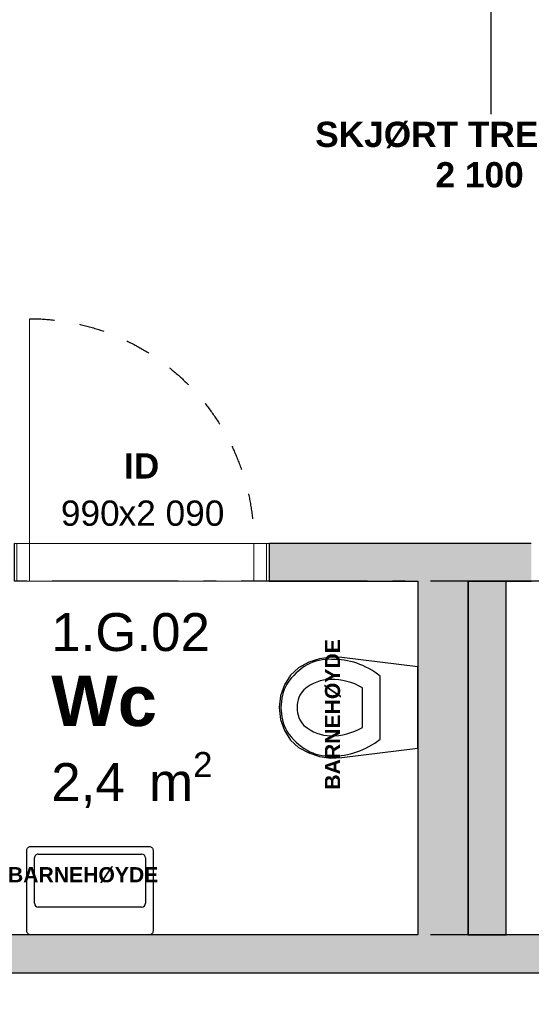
# Model space of a CAD drawing. Header units: millimetres. Extents: x 269 to 62306, y -15633 to 20300.
# Tile 53 of 90: x 41021 to 43050, y -4050 to -151. Entities that reach past the tile are written whole.
import ezdxf
from ezdxf.enums import TextEntityAlignment as Align

# ---------------------------------------------------------------- set-up
doc = ezdxf.new("R2010")
doc.units = ezdxf.units.MM
doc.header["$LTSCALE"] = 0.5
doc.header["$MEASUREMENT"] = 0
for name, pattern in [('Akselinje', [1500, 1000, -200, 100, -200]), ('PLINE', [0]), ('Stipling', [400, 200, -200])]:
    doc.linetypes.add(name, pattern=pattern)
doc.layers.add('234- Vinduer_ dører_ porter(Nye konstruksjoner)', color=7, linetype='Continuous', lineweight=0)
for name, color, linetype in [('241- Bærende innervegger (Skravur)(Nye konstruksjoner)', 7, 'Continuous'), ('241- Bærende innervegger(Nye konstruksjoner)', 7, 'Continuous'), ('242- Ikke-bærende innervegger (Skravur)(Nye konstruksjoner)', 7, 'Continuous'), ('242- Ikke-bærende innervegger(Nye konstruksjoner)', 7, 'Continuous'), ('244- Vinduer_ dører_ foldevegger(Nye konstruksjoner)', 7, 'Continuous'), ('245- Skjørt tekst', 7, 'Continuous'), ('315---A Utstyr for sanitærinstallasjoner(Nye konstruksjoner)', 7, 'Continuous'), ('82-- Modullinjer(Nye konstruksjoner)', 7, 'Continuous'), ('852- Teknisk_symbolsk informasjon_ bygning(Nye konstruksjoner)', 7, 'Continuous'), ('862- M___Nettoareal(Nye konstruksjoner)', 7, 'Continuous'), ('862- M___Nettoareal(Tekst)(Nye konstruksjoner)', 7, 'Continuous'), ('Sanitærlabel', 7, 'Continuous')]:
    doc.layers.add(name, color=color, linetype=linetype)
doc.styles.add('GENERATED_STYLE_1', font='Arial.ttf')
doc.styles.add('GENERATED_STYLE_2', font='Arial Bold.ttf')

# ---------------------------------------------------------------- blocks, each defined once
blk = doc.blocks.new('Wc_1.G.02_46', base_point=(41455.4, -2859.5))
at = {"layer": '862- M___Nettoareal(Tekst)(Nye konstruksjoner)', "insert": (41146.6, -3050.9), "char_height": 150, "attachment_point": 1, "style": 'GENERATED_STYLE_1'}
blk.add_mtext('\\A1;{\\pql;\\pt0,100;\\fArial|b0|i0|c0|p0;\\W1.000000;2,4\\fArial|b0|i0|c0|p0;\\W1.000000;\\A1{\\H.66x;\\S^  ;}\\fArial|b0|i0|c0|p0;\\W1.000000; m\\fArial|b0|i0|c0|p0;\\W1.000000;\\A1{\\H.66x;\\S2^  ;}}', dxfattribs=at)
at = {"layer": '862- M___Nettoareal(Tekst)(Nye konstruksjoner)'}
for tag, height, style, p in [('ROOM_NUMBER', 150, 'GENERATED_STYLE_1', (41146.6, -2500.9)), ('ROOM_NAME', 200, 'GENERATED_STYLE_2', (41146.6, -2748.1))]:
    blk.add_attdef(tag, text='', height=height, dxfattribs=dict(at, style=style)).set_placement(p, align=Align.TOP_LEFT)
blk = doc.blocks.new('Dør_9')
at = {"layer": '234- Vinduer_ dører_ porter(Nye konstruksjoner)', "linetype": 'PLINE'}
for p, q in [((445, 0), (445, 890)), ((-505, 0), (505, 0)), ((-495, 0), (-505, 0)), ((-505, 0), (-505, -150)), ((-445, 0), (-495, 0)), ((-495, 0), (-495, -150)), ((-445, 0), (445, 0)), ((-445, -150), (-445, 0)), ((495, 0), (445, 0)), ((445, 0), (445, -150)), ((495, 0), (505, 0)), ((495, -150), (495, 0)), ((505, 0), (505, -150)), ((-505, -150), (505, -150)), ((-495, -150), (-505, -150)), ((-495, -150), (-445, -150)), ((445, -150), (-445, -150)), ((445, -150), (495, -150)), ((495, -150), (505, -150))]:
    blk.add_line(p, q, dxfattribs=at)
at = {"layer": '244- Vinduer_ dører_ foldevegger(Nye konstruksjoner)', "linetype": 'PLINE'}
for p, q in [((-505, 0), (-505, -150)), ((-505, 0), (-505, -150)), ((505, 0), (505, -150)), ((505, 0), (505, -150))]:
    blk.add_line(p, q, dxfattribs=at)
at = {"layer": '244- Vinduer_ dører_ foldevegger(Nye konstruksjoner)', "linetype": 'Stipling'}
blk.add_arc((445, 0), 890, 90, 180, dxfattribs=at)
blk = doc.blocks.new('Dørstempel_6')
at = {"layer": '852- Teknisk_symbolsk informasjon_ bygning(Nye konstruksjoner)', "char_height": 100, "attachment_point": 1, "style": 'GENERATED_STYLE_1'}
for s, insert in [('\\A1;{\\pql;\\pt0,100;\\fArial|b0|i0|c0|p0;\\W1.000000;990\\fArial|b0|i0|c0|p0;\\W1.000000;\\A1{\\H.66x;\\S^  ;}\\fArial|b0|i0|c0|p0;\\W1.000000;\\fArial|b0|i0|c0|p0;\\W1.000000;\\A1{\\H.66x;\\S^  ;}}', (-320.3, 170)), ('\\A1;{\\pql;\\pt0,100;\\fArial|b0|i0|c0|p0;\\W1.000000;x2\xa0090\\fArial|b0|i0|c0|p0;\\W1.000000;\\A1{\\H.66x;\\S^  ;}\\fArial|b0|i0|c0|p0;\\W1.000000;\\fArial|b0|i0|c0|p0;\\W1.000000;\\A1{\\H.66x;\\S^  ;}}', (-91.5, 170))]:
    blk.add_mtext(s, dxfattribs=dict(at, insert=insert))
at = {"layer": '852- Teknisk_symbolsk informasjon_ bygning(Nye konstruksjoner)', "style": 'GENERATED_STYLE_2'}
blk.add_attdef('AC_WIDO_ID', text='', height=100, dxfattribs=at).set_placement((0, 225.4), align=Align.BOTTOM_CENTER)
blk = doc.blocks.new('Standard grid marker_5')
at = {"layer": '82-- Modullinjer(Nye konstruksjoner)', "linetype": 'Akselinje'}
blk.add_line((200, 0), (53500, 0), dxfattribs=at)
at = {"layer": '82-- Modullinjer(Nye konstruksjoner)', "style": 'GENERATED_STYLE_2'}
blk.add_attdef('AC_MarkerText_1', text='', height=250, rotation=180, dxfattribs=at).set_placement((54000, -239.3), align=Align.TOP_CENTER)
blk = doc.blocks.new('Servant')
at = {"layer": '315---A Utstyr for sanitærinstallasjoner(Nye konstruksjoner)', "linetype": 'PLINE'}
for p, q in [((-205, -110), (205, -110)), ((-220, -305), (-220, -125)), ((220, -125), (220, -305)), ((205, -320), (-205, -320))]:
    blk.add_line(p, q, dxfattribs=at)
at = {"layer": '315---A Utstyr for sanitærinstallasjoner(Nye konstruksjoner)', "linetype": 'PLINE', "flags": 128}
blk.add_lwpolyline([(-235, 0), (235, 0, -0.414214), (250, -15), (250, -335, -0.414214), (235, -350), (-235, -350, -0.414214), (-250, -335), (-250, -15, -0.414214)], format="xyb", close=True, dxfattribs=at)
at = {"layer": '315---A Utstyr for sanitærinstallasjoner(Nye konstruksjoner)', "linetype": 'PLINE'}
for centre, start, end in [((-205, -125), 90, 180), ((205, -125), 0, 90), ((-205, -305), 180, 270), ((205, -305), 270, 0)]:
    blk.add_arc(centre, 15, start, end, dxfattribs=at)
blk = doc.blocks.new('WC')
at = {"layer": '315---A Utstyr for sanitærinstallasjoner(Nye konstruksjoner)', "linetype": 'PLINE'}
for p, q in [((0, -148.7), (-124.5, -148.7)), ((124.5, -148.7), (0, -148.7)), ((0, -219.6), (-78.6, -219.6)), ((78.6, -219.6), (0, -219.6))]:
    blk.add_line(p, q, dxfattribs=at)
at = {"layer": '315---A Utstyr for sanitærinstallasjoner(Nye konstruksjoner)', "linetype": 'PLINE', "flags": 128}
blk.add_lwpolyline([(-193.6, -389.7), (-179.4, -432.4), (-157.7, -472.8), (-128.5, -504.7), (-90.7, -529.2), (-46.9, -544.7), (0, -550), (46.9, -544.7), (90.7, -529.2), (128.5, -504.7), (157.7, -472.8), (179.4, -432.4), (193.6, -389.7), (199.9, -345.5), (198.1, -301.1), (161.1, 0), (-161.1, 0), (-198.1, -301.1), (-199.9, -345.5)], close=True, dxfattribs=at)
at = {"layer": '315---A Utstyr for sanitærinstallasjoner(Nye konstruksjoner)', "linetype": 'PLINE'}
for centre, major_axis, start_param, end_param in [((295, -333.4), (486, 0), 2.612188, 3.165208), ((-295, -333.4), (486, 0), 6.259567, 6.812588), ((302.2, -341.7), (414, 0), 2.738768, 3.154495), ((-302.2, -341.7), (414, 0), 6.27028, 6.686008), ((102.2, -354.3), (293.6, 0), 3.085861, 3.98645), ((154.2, -345.1), (265.9, 0), 3.144841, 3.702507), ((-154.2, -345.1), (265.9, 0), 5.722267, 6.279932), ((-102.2, -354.3), (293.6, 0), 5.438324, 6.338913), ((0.9, -411.5), (89.4, 0), 3.778693, 4.701998), ((-0.9, -411.5), (89.4, 0), 4.72278, 5.646085), ((0.9, -423.5), (158.3, 0), 4.079884, 4.706528), ((-0.9, -423.5), (158.3, 0), 4.71825, 5.344894)]:
    blk.add_ellipse(centre, major_axis=major_axis, ratio=0.752422, start_param=start_param, end_param=end_param, dxfattribs=at)
blk = doc.blocks.new('Label_14', base_point=(42890, -125))
at = {"layer": '245- Skjørt tekst', "linetype": 'PLINE'}
for p, q in [((42890, -26), (42890, -224)), ((42890, -224), (42890, -525))]:
    blk.add_line(p, q, dxfattribs=at)
at = {"layer": '245- Skjørt tekst', "char_height": 100, "attachment_point": 2, "style": 'GENERATED_STYLE_2'}
for s, insert in [('\\A1;{\\pqc;\\pt0,1000;\\fArial|b1|i0|c0|p0;\\W1.000000;SKJØRT TREPLATE\\fArial|b1|i0|c0|p0;\\W1.000000;\\A1{\\H.66x;\\S^  ;}\\fArial|b1|i0|c0|p0;\\W1.000000;\\fArial|b1|i0|c0|p0;\\W1.000000;\\A1{\\H.66x;\\S^  ;}\\fArial|b1|i0|c0|p0;\\W1.000000; \\fArial|b1|i0|c0|p0;\\W1.000000;\\fArial|b1|i0|c0|p0;\\W1.000000;\\fArial|b1|i0|c0|p0;\\W1.000000;\\fArial|b1|i0|c0|p0;\\W1.000000;\\fArial|b1|i0|c0|p0;\\W1.000000;\\fArial|b1|i0|c0|p0;\\W1.000000;\\fArial|b1|i0|c0|p0;\\W1.000000;\\fArial|b1|i0|c0|p0;\\W1.000000;\\fArial|b1|i0|c0|p0;\\W1.000000;\\fArial|b1|i0|c0|p0;\\W1.000000;\\fArial|b1|i0|c0|p0;\\W1.000000;\\fArial|b1|i0|c0|p0;\\W1.000000;\\fArial|b1|i0|c0|p0;\\W1.000000;\\fArial|b1|i0|c0|p0;\\W1.000000;\\fArial|b1|i0|c0|p0;\\W1.000000;\\fArial|b1|i0|c0|p0;\\W1.000000;\\fArial|b1|i0|c0|p0;\\W1.000000;\\fArial|b1|i0|c0|p0;\\W1.000000;\\fArial|b1|i0|c0|p0;\\W1.000000;\\fArial|b1|i0|c0|p0;\\W1.000000;\\fArial|b1|i0|c0|p0;\\W1.000000;\\fArial|b1|i0|c0|p0;\\W1.000000;\\fArial|b1|i0|c0|p0;\\W1.000000;\\fArial|b1|i0|c0|p0;\\W1.000000;\\fArial|b1|i0|c0|p0;\\W1.000000;\\fArial|b1|i0|c0|p0;\\W1.000000;\\fArial|b1|i0|c0|p0;\\W1.000000;\\fArial|b1|i0|c0|p0;\\W1.000000;\\fArial|b1|i0|c0|p0;\\W1.000000;\\fArial|b1|i0|c0|p0;\\W1.000000;\\fArial|b1|i0|c0|p0;\\W1.000000;\\fArial|b1|i0|c0|p0;\\W1.000000;\\fArial|b1|i0|c0|p0;\\W1.000000;\\fArial|b1|i0|c0|p0;\\W1.000000;\\fArial|b1|i0|c0|p0;\\W1.000000;\\fArial|b1|i0|c0|p0;\\W1.000000;\\fArial|b1|i0|c0|p0;\\W1.000000;\\fArial|b1|i0|c0|p0;\\W1.000000;\\fArial|b1|i0|c0|p0;\\W1.000000;\\fArial|b1|i0|c0|p0;\\W1.000000;\\fArial|b1|i0|c0|p0;\\W1.000000;\\fArial|b1|i0|c0|p0;\\W1.000000;\\fArial|b1|i0|c0|p0;\\W1.000000;}', (42890, -555)), ('\\A1;{\\pqc;\\pt0,1000;\\fArial|b1|i0|c0|p0;\\W1.000000;2\xa0100 \\fArial|b1|i0|c0|p0;\\W1.000000;\\A1{\\H.66x;\\S^  ;}\\fArial|b1|i0|c0|p0;\\W1.000000;\\fArial|b1|i0|c0|p0;\\W1.000000;\\A1{\\H.66x;\\S^  ;}\\fArial|b1|i0|c0|p0;\\W1.000000;\\fArial|b1|i0|c0|p0;\\W1.000000;\\fArial|b1|i0|c0|p0;\\W1.000000;\\fArial|b1|i0|c0|p0;\\W1.000000;\\fArial|b1|i0|c0|p0;\\W1.000000;\\fArial|b1|i0|c0|p0;\\W1.000000;\\fArial|b1|i0|c0|p0;\\W1.000000;\\fArial|b1|i0|c0|p0;\\W1.000000;\\fArial|b1|i0|c0|p0;\\W1.000000;\\fArial|b1|i0|c0|p0;\\W1.000000;\\fArial|b1|i0|c0|p0;\\W1.000000;\\fArial|b1|i0|c0|p0;\\W1.000000;\\fArial|b1|i0|c0|p0;\\W1.000000;\\fArial|b1|i0|c0|p0;\\W1.000000;\\fArial|b1|i0|c0|p0;\\W1.000000;\\fArial|b1|i0|c0|p0;\\W1.000000;\\fArial|b1|i0|c0|p0;\\W1.000000;\\fArial|b1|i0|c0|p0;\\W1.000000;\\fArial|b1|i0|c0|p0;\\W1.000000;\\fArial|b1|i0|c0|p0;\\W1.000000;\\fArial|b1|i0|c0|p0;\\W1.000000;\\fArial|b1|i0|c0|p0;\\W1.000000;\\fArial|b1|i0|c0|p0;\\W1.000000;\\fArial|b1|i0|c0|p0;\\W1.000000;\\fArial|b1|i0|c0|p0;\\W1.000000;\\fArial|b1|i0|c0|p0;\\W1.000000;\\fArial|b1|i0|c0|p0;\\W1.000000;\\fArial|b1|i0|c0|p0;\\W1.000000;\\fArial|b1|i0|c0|p0;\\W1.000000;\\fArial|b1|i0|c0|p0;\\W1.000000;\\fArial|b1|i0|c0|p0;\\W1.000000;\\fArial|b1|i0|c0|p0;\\W1.000000;\\fArial|b1|i0|c0|p0;\\W1.000000;\\fArial|b1|i0|c0|p0;\\W1.000000;\\fArial|b1|i0|c0|p0;\\W1.000000;\\fArial|b1|i0|c0|p0;\\W1.000000;\\fArial|b1|i0|c0|p0;\\W1.000000;\\fArial|b1|i0|c0|p0;\\W1.000000;\\fArial|b1|i0|c0|p0;\\W1.000000;\\fArial|b1|i0|c0|p0;\\W1.000000;\\fArial|b1|i0|c0|p0;\\W1.000000;\\fArial|b1|i0|c0|p0;\\W1.000000;\\fArial|b1|i0|c0|p0;\\W1.000000;\\fArial|b1|i0|c0|p0;\\W1.000000;}', (42890, -715))]:
    blk.add_mtext(s, dxfattribs=dict(at, insert=insert))
blk = doc.blocks.new('Label_29', base_point=(41300, -3600))
at = {"layer": 'Sanitærlabel', "insert": (41300, -3506.714), "char_height": 60, "attachment_point": 2, "style": 'GENERATED_STYLE_2'}
blk.add_mtext('\\A1;{\\pqc;\\pt0,241000;\\fArial|b1|i0|c0|p0;\\W1.000000;BARNEHØYDE \\fArial|b1|i0|c0|p0;\\W1.000000;\\A1{\\H.66x;\\S^  ;}\\fArial|b1|i0|c0|p0;\\W1.000000;\\fArial|b1|i0|c0|p0;\\W1.000000;\\A1{\\H.66x;\\S^  ;}\\fArial|b1|i0|c0|p0;\\W1.000000;\\fArial|b1|i0|c0|p0;\\W1.000000;\\fArial|b1|i0|c0|p0;\\W1.000000;\\fArial|b1|i0|c0|p0;\\W1.000000;\\fArial|b1|i0|c0|p0;\\W1.000000;\\fArial|b1|i0|c0|p0;\\W1.000000;\\fArial|b1|i0|c0|p0;\\W1.000000;\\fArial|b1|i0|c0|p0;\\W1.000000;\\fArial|b1|i0|c0|p0;\\W1.000000;\\fArial|b1|i0|c0|p0;\\W1.000000;\\fArial|b1|i0|c0|p0;\\W1.000000;\\fArial|b1|i0|c0|p0;\\W1.000000;\\fArial|b1|i0|c0|p0;\\W1.000000;\\fArial|b1|i0|c0|p0;\\W1.000000;\\fArial|b1|i0|c0|p0;\\W1.000000;\\fArial|b1|i0|c0|p0;\\W1.000000;\\fArial|b1|i0|c0|p0;\\W1.000000;\\fArial|b1|i0|c0|p0;\\W1.000000;\\fArial|b1|i0|c0|p0;\\W1.000000;\\fArial|b1|i0|c0|p0;\\W1.000000;\\fArial|b1|i0|c0|p0;\\W1.000000;\\fArial|b1|i0|c0|p0;\\W1.000000;\\fArial|b1|i0|c0|p0;\\W1.000000;\\fArial|b1|i0|c0|p0;\\W1.000000;\\fArial|b1|i0|c0|p0;\\W1.000000;\\fArial|b1|i0|c0|p0;\\W1.000000;\\fArial|b1|i0|c0|p0;\\W1.000000;\\fArial|b1|i0|c0|p0;\\W1.000000;\\fArial|b1|i0|c0|p0;\\W1.000000;\\fArial|b1|i0|c0|p0;\\W1.000000;\\fArial|b1|i0|c0|p0;\\W1.000000;\\fArial|b1|i0|c0|p0;\\W1.000000;\\fArial|b1|i0|c0|p0;\\W1.000000;\\fArial|b1|i0|c0|p0;\\W1.000000;\\fArial|b1|i0|c0|p0;\\W1.000000;\\fArial|b1|i0|c0|p0;\\W1.000000;\\fArial|b1|i0|c0|p0;\\W1.000000;\\fArial|b1|i0|c0|p0;\\W1.000000;\\fArial|b1|i0|c0|p0;\\W1.000000;\\fArial|b1|i0|c0|p0;\\W1.000000;\\fArial|b1|i0|c0|p0;\\W1.000000;\\fArial|b1|i0|c0|p0;\\W1.000000;\\fArial|b1|i0|c0|p0;\\W1.000000;\\fArial|b1|i0|c0|p0;\\W1.000000;}', dxfattribs=at)
blk = doc.blocks.new('Label_34', base_point=(42324.999758, -2875))
at = {"layer": 'Sanitærlabel', "insert": (42231.713758, -2875), "char_height": 60, "attachment_point": 2, "rotation": 90, "style": 'GENERATED_STYLE_2'}
blk.add_mtext('\\A1;{\\pqc;\\pt0,241000;\\fArial|b1|i0|c0|p0;\\W1.000000;BARNEHØYDE \\fArial|b1|i0|c0|p0;\\W1.000000;\\A1{\\H.66x;\\S^  ;}\\fArial|b1|i0|c0|p0;\\W1.000000;\\fArial|b1|i0|c0|p0;\\W1.000000;\\A1{\\H.66x;\\S^  ;}\\fArial|b1|i0|c0|p0;\\W1.000000;\\fArial|b1|i0|c0|p0;\\W1.000000;\\fArial|b1|i0|c0|p0;\\W1.000000;\\fArial|b1|i0|c0|p0;\\W1.000000;\\fArial|b1|i0|c0|p0;\\W1.000000;\\fArial|b1|i0|c0|p0;\\W1.000000;\\fArial|b1|i0|c0|p0;\\W1.000000;\\fArial|b1|i0|c0|p0;\\W1.000000;\\fArial|b1|i0|c0|p0;\\W1.000000;\\fArial|b1|i0|c0|p0;\\W1.000000;\\fArial|b1|i0|c0|p0;\\W1.000000;\\fArial|b1|i0|c0|p0;\\W1.000000;\\fArial|b1|i0|c0|p0;\\W1.000000;\\fArial|b1|i0|c0|p0;\\W1.000000;\\fArial|b1|i0|c0|p0;\\W1.000000;\\fArial|b1|i0|c0|p0;\\W1.000000;\\fArial|b1|i0|c0|p0;\\W1.000000;\\fArial|b1|i0|c0|p0;\\W1.000000;\\fArial|b1|i0|c0|p0;\\W1.000000;\\fArial|b1|i0|c0|p0;\\W1.000000;\\fArial|b1|i0|c0|p0;\\W1.000000;\\fArial|b1|i0|c0|p0;\\W1.000000;\\fArial|b1|i0|c0|p0;\\W1.000000;\\fArial|b1|i0|c0|p0;\\W1.000000;\\fArial|b1|i0|c0|p0;\\W1.000000;\\fArial|b1|i0|c0|p0;\\W1.000000;\\fArial|b1|i0|c0|p0;\\W1.000000;\\fArial|b1|i0|c0|p0;\\W1.000000;\\fArial|b1|i0|c0|p0;\\W1.000000;\\fArial|b1|i0|c0|p0;\\W1.000000;\\fArial|b1|i0|c0|p0;\\W1.000000;\\fArial|b1|i0|c0|p0;\\W1.000000;\\fArial|b1|i0|c0|p0;\\W1.000000;\\fArial|b1|i0|c0|p0;\\W1.000000;\\fArial|b1|i0|c0|p0;\\W1.000000;\\fArial|b1|i0|c0|p0;\\W1.000000;\\fArial|b1|i0|c0|p0;\\W1.000000;\\fArial|b1|i0|c0|p0;\\W1.000000;\\fArial|b1|i0|c0|p0;\\W1.000000;\\fArial|b1|i0|c0|p0;\\W1.000000;\\fArial|b1|i0|c0|p0;\\W1.000000;\\fArial|b1|i0|c0|p0;\\W1.000000;\\fArial|b1|i0|c0|p0;\\W1.000000;\\fArial|b1|i0|c0|p0;\\W1.000000;}', dxfattribs=at)

msp = doc.modelspace()

# ---------------------------------------------------------------- hatches: boundary and pattern name
at = {"layer": '241- Bærende innervegger (Skravur)(Nye konstruksjoner)', "linetype": 'Continuous'}
msp.add_hatch(color=256, dxfattribs=at).paths.add_polyline_path([(43050, -2225), (42010, -2225), (42010, -2375), (43050, -2375)])
at = {"layer": '242- Ikke-bærende innervegger (Skravur)(Nye konstruksjoner)', "linetype": 'Continuous'}
for points in [[(42600, -2375), (42600, -3775), (42800, -3775), (42800, -2375)], [(42950, -3775), (42950, -2375), (42800, -2375), (42800, -3775)], [(40900, -3925), (48825, -3925), (48825, -3775), (40900, -3775)]]:
    msp.add_hatch(color=256, dxfattribs=at).paths.add_polyline_path(points)

# ---------------------------------------------------------------- linework, layer by layer
at = {"layer": '241- Bærende innervegger(Nye konstruksjoner)', "linetype": 'PLINE'}
msp.add_line((42010, -2225), (42010, -2375), dxfattribs=at)
at = {"layer": '241- Bærende innervegger(Nye konstruksjoner)', "linetype": 'PLINE', "flags": 128}
for points in [[(43050, -2225), (42010, -2225)], [(42010, -2375), (42600, -2375)], [(42800, -2375), (43050, -2375)]]:
    msp.add_lwpolyline(points, dxfattribs=at)
at = {"layer": '242- Ikke-bærende innervegger(Nye konstruksjoner)', "linetype": 'PLINE', "flags": 128}
for points in [[(42600, -2375), (42600, -3775)], [(42800, -3775), (42800, -2375)], [(42950, -2375), (42800, -2375)], [(42800, -2375), (42800, -3775)], [(42950, -3775), (42950, -2375)], [(42600, -3775), (40900, -3775)], [(45200, -3775), (42800, -3775)], [(42800, -3775), (42950, -3775)], [(40900, -3925), (48825, -3925)]]:
    msp.add_lwpolyline(points, dxfattribs=at)

# ---------------------------------------------------------------- block references
at = {"layer": '244- Vinduer_ dører_ foldevegger(Nye konstruksjoner)', "linetype": 'PLINE', "xscale": -1, "zscale": 1000}
msp.add_blockref('Dør_9', (41505, -2225), dxfattribs=at)
at = {"layer": '245- Skjørt tekst', "linetype": 'PLINE'}
msp.add_blockref('Label_14', (42890, -125), dxfattribs=at)
at = {"layer": '315---A Utstyr for sanitærinstallasjoner(Nye konstruksjoner)', "linetype": 'PLINE', "zscale": 1000}
for name, p, rotation in [('WC', (42600, -2875), 270), ('Servant', (41300, -3775), 180)]:
    msp.add_blockref(name, p, dxfattribs=dict(at, rotation=rotation))
at = {"layer": '82-- Modullinjer(Nye konstruksjoner)', "linetype": 'PLINE', "zscale": 1000, "rotation": 180}
for p in [(54600, -2375), (54600, -3775)]:
    msp.add_blockref('Standard grid marker_5', p, dxfattribs=at)
at = {"layer": '852- Teknisk_symbolsk informasjon_ bygning(Nye konstruksjoner)'}
ref = msp.add_blockref('Dørstempel_6', (41505, -2225), dxfattribs=at)
ref.add_attrib('AC_WIDO_ID', 'ID', dxfattribs={"color": 7, "height": 100, "style": 'GENERATED_STYLE_2'}).set_placement((41505, -1997.9), align=Align.BOTTOM_CENTER)
at = {"layer": '862- M___Nettoareal(Nye konstruksjoner)', "linetype": 'Continuous'}
ref = msp.add_blockref('Wc_1.G.02_46', (41455.4, -2859.5), dxfattribs=at)
ref.add_attrib('ROOM_NAME', 'Wc', dxfattribs={"layer": '862- M___Nettoareal(Tekst)(Nye konstruksjoner)', "color": 7, "height": 200, "style": 'GENERATED_STYLE_2'}).set_placement((41146.6, -2748.1), align=Align.TOP_LEFT)
ref.add_attrib('ROOM_NUMBER', '1.G.02', dxfattribs={"layer": '862- M___Nettoareal(Tekst)(Nye konstruksjoner)', "color": 7, "height": 150, "style": 'GENERATED_STYLE_1'}).set_placement((41146.6, -2500.9), align=Align.TOP_LEFT)
at = {"layer": 'Sanitærlabel', "linetype": 'PLINE'}
for name, p in [('Label_34', (42325, -2875)), ('Label_29', (41300, -3600))]:
    msp.add_blockref(name, p, dxfattribs=at)

doc.saveas('drawing.dxf')
